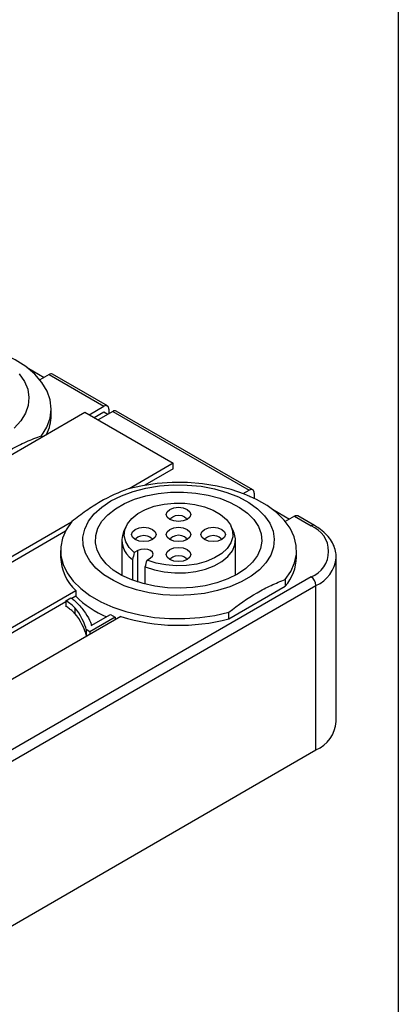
# Model space of a CAD drawing. Header units: millimetres. Extents: x 13 to 546, y 13 to 419.
# Tile 8 of 9: x 519 to 546, y 290 to 361. Entities that reach past the tile are written whole.
import ezdxf

# ---------------------------------------------------------------- set-up
doc = ezdxf.new("R2010")
doc.units = ezdxf.units.MM
doc.header["$LTSCALE"] = 2
doc.linetypes.add('SLD-Solid', pattern=[0])
doc.layers.add('TEXT', color=140, linetype='SLD-Solid', lineweight=25)

msp = doc.modelspace()

# ---------------------------------------------------------------- linework, layer by layer
for p, q in [((519.347, 335.87), (520.577, 335.16)), ((520.93, 335.364), (520.276, 334.986)), ((520.93, 335.364), (524.89, 333.078)), ((525.14, 333.103), (521.18, 335.388)), ((511.49, 325.71), (523.511, 332.649)), ((521.086, 332.425), (521.086, 332.895)), ((523.511, 332.649), (529.875, 328.975)), ((523.829, 332.465), (524.89, 333.078)), ((524.183, 332.261), (524.89, 332.67)), ((525.526, 332.71), (524.466, 332.098)), ((524.89, 332.67), (525.173, 332.506)), ((525.244, 332.874), (525.244, 332.547)), ((525.526, 332.71), (535.355, 327.036)), ((535.605, 327.061), (525.776, 332.735)), ((520.391, 330.951), (520.391, 330.848)), ((529.875, 328.975), (526.708, 327.147)), ((529.875, 328.567), (529.875, 328.975)), ((529.875, 328.567), (527.842, 327.394)), ((534.931, 326.791), (535.355, 327.036)), ((535.709, 326.832), (535.709, 326.458)), ((535.355, 326.628), (535.347, 326.623)), ((535.355, 326.628), (535.416, 326.593)), ((537.025, 325.664), (538.254, 324.954)), ((522.544, 324.743), (517.854, 322.036)), ((538.608, 325.159), (537.954, 324.781)), ((538.608, 325.159), (539.81, 324.465)), ((540.06, 324.489), (538.858, 325.183)), ((522.116, 324.088), (517.854, 321.628)), ((526.478, 324.435), (526.302, 324.053)), ((534.226, 324.053), (534.05, 324.435)), ((526.164, 323.444), (526.164, 320.915)), ((534.364, 320.915), (534.364, 323.444)), ((521.764, 322.69), (521.764, 322.22)), ((527.33, 322.689), (527.072, 322.541)), ((527.33, 320.423), (527.33, 322.689)), ((538.764, 322.22), (538.764, 322.69)), ((526.942, 322.057), (526.942, 320.56)), ((527.992, 322.01), (528.249, 322.159)), ((541.627, 322.175), (541.628, 322.219)), ((541.628, 310.38), (541.628, 322.219)), ((527.861, 320.271), (527.861, 321.527)), ((539.81, 320.791), (511.526, 304.463)), ((537.952, 320.597), (537.952, 320.126)), ((511.879, 303.85), (540.164, 320.178)), ((513.718, 314.545), (522.851, 319.818)), ((522.851, 319.818), (522.851, 319.41)), ((533.89, 317.781), (537.952, 320.126)), ((540.164, 308.339), (540.164, 320.178)), ((522.151, 319.005), (515.154, 314.966)), ((522.151, 319.085), (522.508, 319.292)), ((522.151, 319.085), (522.151, 318.677)), ((522.851, 319.41), (522.565, 319.244)), ((522.795, 318.559), (522.795, 318.151)), ((526.104, 317.94), (516.741, 312.535)), ((525.695, 317.908), (523.864, 316.852)), ((523.977, 317.302), (525.361, 318.101)), ((525.361, 318.101), (525.695, 317.908)), ((525.695, 317.908), (525.695, 317.704)), ((533.89, 317.781), (533.89, 318.252)), ((523.595, 317.007), (523.595, 316.599)), ((523.864, 316.852), (523.595, 317.007)), ((523.864, 316.852), (523.864, 316.647)), ((523.688, 316.545), (523.595, 316.599)), ((511.879, 292.01), (540.164, 308.339))]:
    msp.add_line(p, q)
at = {"flags": 128}
for points in [[(520.391, 330.951), (520.771, 331.572), (521.005, 332.217), (521.086, 332.874), (521.015, 333.532), (520.791, 334.178), (520.419, 334.801), (519.906, 335.39), (519.261, 335.933), (518.496, 336.422), (517.624, 336.847), (516.661, 337.201), (515.625, 337.478), (514.534, 337.672), (513.408, 337.779), (512.267, 337.799), (511.132, 337.73), (510.023, 337.574), (508.961, 337.333)], [(518.779, 335.406), (519.156, 334.867), (519.393, 334.301), (519.485, 333.722), (519.43, 333.142), (519.229, 332.572), (518.886, 332.025), (518.41, 331.513)], [(537.952, 320.597), (538.355, 321.186), (538.623, 321.799), (538.752, 322.428), (538.74, 323.06), (538.587, 323.687), (538.295, 324.297), (537.87, 324.881), (537.318, 325.427), (536.65, 325.929), (535.874, 326.376), (535.006, 326.763), (534.058, 327.081), (533.048, 327.326), (531.991, 327.495), (530.906, 327.583), (529.809, 327.59), (528.721, 327.515), (527.658, 327.361), (526.638, 327.128)], [(525.385, 326.261), (526.147, 326.641), (526.998, 326.953), (527.917, 327.19), (528.887, 327.348), (529.886, 327.422), (530.893, 327.411), (531.887, 327.316), (532.846, 327.138), (533.75, 326.882), (534.58, 326.552), (535.318, 326.156), (535.948, 325.703), (536.457, 325.201), (536.834, 324.661), (537.071, 324.096), (537.163, 323.517), (537.108, 322.936), (536.907, 322.367), (536.564, 321.82), (536.087, 321.308), (535.486, 320.841), (534.774, 320.43), (533.965, 320.083), (533.078, 319.807), (532.131, 319.61), (531.144, 319.494), (530.138, 319.462), (529.135, 319.515), (528.156, 319.652), (527.222, 319.869), (526.352, 320.163), (525.566, 320.527), (524.881, 320.953), (524.31, 321.432), (523.865, 321.954), (523.558, 322.507), (523.393, 323.081), (523.374, 323.663), (523.503, 324.239), (523.775, 324.799), (524.186, 325.33), (524.727, 325.821), (525.385, 326.261)], [(534.507, 320.995), (533.809, 320.65), (533.029, 320.37), (532.184, 320.163), (531.293, 320.032), (530.379, 319.981), (529.462, 320.012), (528.564, 320.123), (527.705, 320.311), (526.907, 320.574), (526.187, 320.903), (525.563, 321.292), (525.049, 321.732), (524.657, 322.211), (524.397, 322.72), (524.274, 323.245), (524.292, 323.776), (524.449, 324.298), (524.743, 324.8), (525.166, 325.271), (525.709, 325.699), (526.359, 326.074), (527.1, 326.387), (527.915, 326.632), (528.785, 326.801), (529.69, 326.892), (530.609, 326.902), (531.519, 326.831), (532.4, 326.681), (533.231, 326.455), (533.992, 326.158), (534.666, 325.798), (535.237, 325.382), (535.691, 324.922), (536.018, 324.426), (536.21, 323.907), (536.263, 323.378), (536.175, 322.85), (535.949, 322.336), (535.589, 321.848), (535.105, 321.398), (534.507, 320.995)], [(527.072, 322.541), (526.697, 322.916), (526.454, 323.326), (526.35, 323.756), (526.389, 324.188), (526.572, 324.609), (526.889, 325.002), (527.331, 325.352), (527.88, 325.648), (528.517, 325.877), (529.218, 326.032), (529.958, 326.108), (530.708, 326.1), (531.443, 326.01), (532.134, 325.84), (532.756, 325.598), (533.287, 325.291), (533.707, 324.932), (534.001, 324.533), (534.157, 324.109), (534.17, 323.676), (534.04, 323.249), (533.771, 322.844), (533.373, 322.476), (532.862, 322.159), (532.254, 321.904), (531.574, 321.721), (530.846, 321.616), (530.096, 321.593), (529.352, 321.653), (528.642, 321.794), (527.992, 322.01)], [(530.264, 325.809), (530.604, 325.77), (530.892, 325.659), (531.085, 325.492), (531.153, 325.296), (531.085, 325.1), (530.892, 324.933), (530.604, 324.822), (530.264, 324.783), (529.924, 324.822), (529.636, 324.933), (529.443, 325.1), (529.376, 325.296), (529.443, 325.492), (529.636, 325.659), (529.924, 325.77), (530.264, 325.809)], [(522.576, 324.783), (522.173, 324.195), (521.905, 323.581), (521.776, 322.953), (521.788, 322.32), (521.941, 321.693), (522.233, 321.083), (522.658, 320.5), (523.21, 319.953), (523.879, 319.451), (524.654, 319.004), (525.522, 318.618), (526.47, 318.299), (527.48, 318.054), (528.537, 317.885), (529.622, 317.797), (530.719, 317.79), (531.807, 317.865), (532.87, 318.019), (533.89, 318.252)], [(529.666, 324.916), (529.71, 325.02), (529.84, 325.132), (530.034, 325.207), (530.264, 325.234)], [(530.264, 325.234), (530.494, 325.207), (530.688, 325.132), (530.818, 325.02), (530.862, 324.916)], [(526.876, 323.853), (526.943, 324.049), (527.136, 324.215), (527.424, 324.327), (527.764, 324.366), (528.104, 324.327), (528.392, 324.215), (528.585, 324.049), (528.653, 323.853), (528.585, 323.656), (528.392, 323.49), (528.104, 323.379), (527.764, 323.34), (527.424, 323.379), (527.136, 323.49), (526.943, 323.656), (526.876, 323.853)], [(527.861, 321.527), (528.518, 321.303), (529.236, 321.153), (529.99, 321.083), (530.752, 321.094), (531.498, 321.187), (532.202, 321.358), (532.838, 321.602), (533.385, 321.909), (533.823, 322.27), (534.139, 322.671), (534.32, 323.099), (534.361, 323.539), (534.26, 323.975), (534.226, 324.053)], [(529.636, 324.215), (529.924, 324.327), (530.264, 324.366), (530.604, 324.327), (530.892, 324.215), (531.085, 324.049), (531.153, 323.853), (531.085, 323.656), (530.892, 323.49), (530.604, 323.379), (530.264, 323.34), (529.924, 323.379), (529.636, 323.49), (529.443, 323.656), (529.376, 323.853), (529.443, 324.049), (529.636, 324.215)], [(533.653, 323.853), (533.585, 323.656), (533.392, 323.49), (533.104, 323.379), (532.764, 323.34), (532.424, 323.379), (532.136, 323.49), (531.943, 323.656), (531.876, 323.853), (531.943, 324.049), (532.136, 324.215), (532.424, 324.327), (532.764, 324.366), (533.104, 324.327), (533.392, 324.215), (533.585, 324.049), (533.653, 323.853)], [(527.166, 323.473), (527.21, 323.577), (527.34, 323.689), (527.534, 323.764), (527.764, 323.791), (527.994, 323.764), (528.188, 323.689), (528.318, 323.577), (528.362, 323.473)], [(529.84, 323.689), (529.71, 323.577), (529.666, 323.473)], [(530.862, 323.473), (530.818, 323.577), (530.688, 323.689), (530.494, 323.764), (530.264, 323.791), (530.034, 323.764), (529.84, 323.689)], [(532.166, 323.473), (532.21, 323.577), (532.34, 323.689), (532.534, 323.764), (532.764, 323.791), (532.994, 323.764), (533.188, 323.689), (533.318, 323.577), (533.362, 323.473)], [(528.249, 322.159), (528.39, 322.28), (528.439, 322.424), (528.39, 322.568), (528.249, 322.689), (528.038, 322.771), (527.789, 322.799), (527.54, 322.771), (527.33, 322.689)], [(530.264, 321.896), (529.924, 321.936), (529.636, 322.047), (529.443, 322.213), (529.376, 322.409), (529.443, 322.606), (529.636, 322.772), (529.924, 322.883), (530.264, 322.922), (530.604, 322.883), (530.892, 322.772), (531.085, 322.606), (531.153, 322.409), (531.085, 322.213), (530.892, 322.047), (530.604, 321.936), (530.264, 321.896)], [(529.666, 322.03), (529.71, 322.134), (529.84, 322.246), (530.034, 322.321), (530.264, 322.347), (530.494, 322.321), (530.688, 322.246), (530.818, 322.134), (530.862, 322.03)]]:
    msp.add_lwpolyline(points, dxfattribs=at)
for centre, radius, start, end in [((521.077, 335.159), 0.251, 65.69288, 125.61758), ((525.028, 332.909), 0.218, 350.78596, 129.20329), ((525.673, 332.506), 0.251, 65.69288, 125.61758), ((518.069, 332.442), 3.018, 332.60855, 359.66248), ((535.493, 326.867), 0.218, 350.78596, 129.20329), ((538.754, 324.954), 0.251, 65.69288, 125.61758), ((527.833, 323.443), 1.648, 158.27402, 237.27049), ((539.956, 324.26), 0.252, 65.70849, 125.61622), ((539.113, 322.628), 1.965, 290.78342, 69.21658), ((525.219, 322.337), 3.457, 181.94832, 226.77758), ((535.472, 322.293), 3.293, 318.86235, 358.72554), ((539.178, 322.436), 2.464, 293.58819, 353.9043), ((539.396, 320.144), 0.768, 2.60548, 57.39452), ((527.86, 324.503), 7.143, 225.47924, 246.9556), ((530.273, 331.381), 14.072, 252.76759, 284.89337), ((539.189, 310.584), 2.447, 293.46213, 355.21773)]:
    msp.add_arc(centre, radius, start, end)
for points, knots in [([(515.954, 328.39), (516.687, 328.993), (517.424, 329.52), (518.536, 330.163), (518.909, 330.354), (519.654, 330.688), (520.024, 330.829), (520.391, 330.951)], [0, 0, 0, 0, 0.5, 0.5, 0.75, 0.75, 1, 1, 1, 1]), ([(526.638, 327.128), (525.965, 326.891), (525.29, 326.585), (524.273, 325.999), (523.934, 325.783), (523.253, 325.31), (522.913, 325.054), (522.576, 324.783)], [0, 0, 0, 0, 0.5, 0.5, 0.75, 0.75, 1, 1, 1, 1]), ([(541.614, 322.166), (541.616, 322.288), (541.621, 322.577), (541.481, 323.024), (541.227, 323.489), (540.855, 323.919), (540.453, 324.25), (540.164, 324.426), (540.06, 324.489)], [0, 0, 0, 0, 0.133643, 0.317983, 0.503577, 0.694162, 0.890427, 1, 1, 1, 1]), ([(533.89, 318.252), (534.563, 318.792), (535.238, 319.265), (536.255, 319.853), (536.594, 320.029), (537.275, 320.342), (537.615, 320.478), (537.952, 320.597)], [0, 0, 0, 0, 0.5, 0.5, 0.75, 0.75, 1, 1, 1, 1]), ([(522.508, 319.292), (522.571, 319.255), (522.725, 319.139), (523.097, 318.787), (523.583, 318.192), (523.903, 317.606), (523.97, 317.364), (523.977, 317.302)], [0, 0, 0, 0, 0.142857, 0.285714, 0.571429, 0.857143, 1, 1, 1, 1]), ([(522.795, 318.151), (522.767, 318.18), (522.709, 318.24), (522.613, 318.329), (522.509, 318.417), (522.398, 318.504), (522.278, 318.592), (522.193, 318.648), (522.151, 318.677)], [0, 0, 0, 0, 0.157832, 0.318877, 0.483388, 0.651601, 0.823736, 1, 1, 1, 1])]:
    msp.add_open_spline(points, degree=3, knots=knots)
for points in [[(527.072, 322.541), (527.029, 322.38), (526.985, 322.218), (526.942, 322.057)], [(527.861, 321.527), (527.905, 321.688), (527.948, 321.849), (527.992, 322.01)], [(522.795, 318.559), (522.628, 318.737), (522.414, 318.912), (522.151, 319.085)], [(523.595, 317.007), (523.576, 317.329), (523.153, 318.186), (522.795, 318.559)], [(523.595, 316.599), (523.576, 316.921), (523.153, 317.777), (522.795, 318.151)]]:
    msp.add_open_spline(points, degree=3)
at = {"layer": 'TEXT'}
msp.add_line((546.1, 419.1), (546.1, 12.7), dxfattribs=at)

doc.saveas('drawing.dxf')
